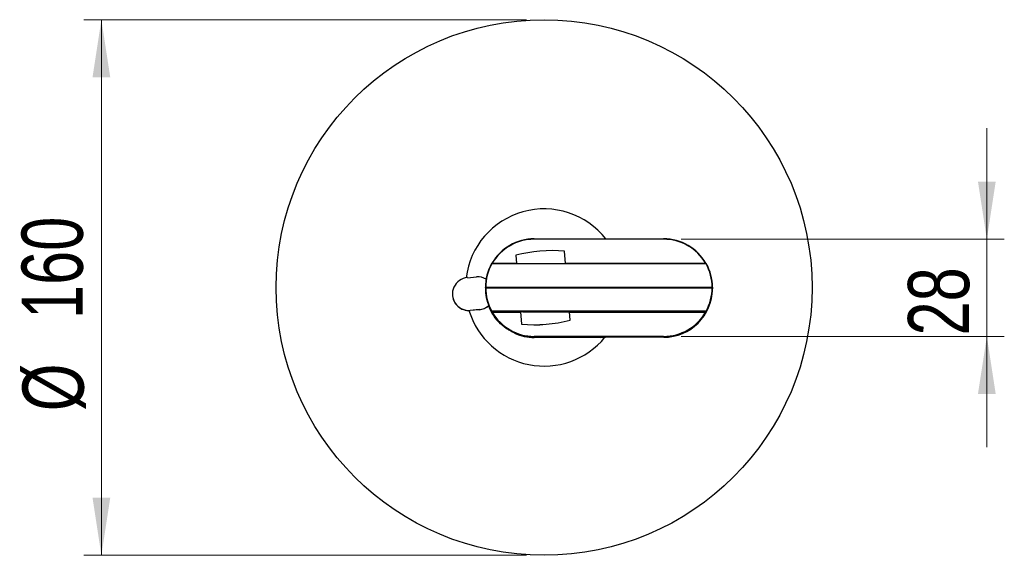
# Model space of a CAD drawing. Header units: millimetres. Extents: x 71.7 to 167.8, y 144.8 to 229.2.
# Tile 7 of 8: x 71.7 to 128, y 198.6 to 229.2. Entities that reach past the tile are written whole.
import ezdxf

# ---------------------------------------------------------------- set-up
doc = ezdxf.new("R2010")
doc.units = ezdxf.units.MM
doc.styles.add('SLDTEXTSTYLE0', font='TXT', dxfattribs={"width": 0.75})
doc.dimstyles.new('SLDDIMSTYLE0', dxfattribs={"dimtxt": 3.5, "dimasz": 3.302, "dimexe": 0, "dimexo": 0.0625, "dimgap": 0.875, "dimtad": 1, "dimdec": 0, "dimlfac": 5, "dimrnd": 1e-09, "dimzin": 12, "dimdsep": 46, "dimtxsty": 'SLDTEXTSTYLE0', "dimsah": 1, "dimcen": 0.09, "dimadec": 0, "dimazin": 3, "dimtfac": 1, "dimtdec": 0, "dimtofl": 0, "dimtmove": 0, "dimatfit": 3, "dimfxl": 0, "dimfrac": 2, "dimtolj": 1, "dimtzin": 12, "dimarcsym": 0})
doc.dimstyles.new('SLDDIMSTYLE1', dxfattribs={"dimtxt": 3.5, "dimasz": 3.302, "dimexe": 0, "dimexo": 0.0625, "dimgap": 0.875, "dimtad": 1, "dimdec": 0, "dimlfac": 5, "dimrnd": 1e-09, "dimzin": 12, "dimdsep": 46, "dimtxsty": 'SLDTEXTSTYLE0', "dimsah": 1, "dimcen": 0.09, "dimadec": 0, "dimazin": 3, "dimtfac": 1, "dimtdec": 0, "dimtmove": 0, "dimatfit": 0, "dimfxl": 0, "dimfrac": 2, "dimtolj": 1, "dimtzin": 12, "dimarcsym": 0})

# ---------------------------------------------------------------- blocks, each defined once
blk = doc.blocks.new('_D_1')
at = {"color": 7, "linetype": 'Continuous', "lineweight": 0}
for p, q in [((100.699, 229.221), (75.365, 229.221)), ((76.365, 229.221), (76.365, 198.553)), ((100.699, 198.553), (75.365, 198.553))]:
    blk.add_line(p, q, dxfattribs=at)
at = {"color": 7, "linetype": 'Continuous', "lineweight": 18}
for points in [[(76.365, 229.221), (75.857, 225.919), (76.873, 225.919)], [(76.365, 198.553), (76.873, 201.855), (75.857, 201.855)]]:
    blk.add_solid(points, dxfattribs=at)
at = {"color": 7, "linetype": 'Continuous', "lineweight": 18, "char_height": 3.5, "attachment_point": 1, "rotation": 90, "style": 'SLDTEXTSTYLE0'}
for s, insert in [('160', (71.8, 212.082)), ('%%c', (71.853, 206.804))]:
    blk.add_mtext(s, dxfattribs=dict(at, insert=insert))
blk = doc.blocks.new('_D_2')
at = {"color": 7, "linetype": 'Continuous', "lineweight": 0}
for p, q in [((127.033, 216.651), (127.033, 223.001)), ((109.54, 216.651), (128.033, 216.651)), ((127.033, 211.091), (127.033, 216.651)), ((109.54, 211.091), (128.033, 211.091)), ((127.033, 211.091), (127.033, 204.741))]:
    blk.add_line(p, q, dxfattribs=at)
at = {"color": 7, "linetype": 'Continuous', "lineweight": 18}
for points in [[(127.033, 216.651), (127.541, 219.953), (126.525, 219.953)], [(127.033, 211.091), (126.525, 207.789), (127.541, 207.789)]]:
    blk.add_solid(points, dxfattribs=at)
at = {"color": 7, "linetype": 'Continuous', "lineweight": 18, "insert": (122.521, 211.139), "char_height": 3.5, "attachment_point": 1, "rotation": 90, "style": 'SLDTEXTSTYLE0'}
blk.add_mtext('28', dxfattribs=at)

msp = doc.modelspace()

# ---------------------------------------------------------------- linework, layer by layer
at = {"color": 7, "linetype": 'Continuous', "lineweight": 25}
for p, q in [((101.132, 216.671), (101.132, 216.651)), ((101.132, 216.671), (108.54, 216.671)), ((108.54, 216.651), (101.132, 216.651)), ((108.54, 216.671), (108.54, 216.651)), ((102.925, 215.267), (102.867, 215.966)), ((98.716, 215.281), (98.708, 215.268)), ((98.71, 215.267), (110.963, 215.267)), ((98.71, 215.267), (98.71, 215.247)), ((110.963, 215.247), (98.71, 215.247)), ((98.733, 215.271), (98.727, 215.267)), ((98.733, 215.271), (100.115, 215.271)), ((100.077, 215.733), (100.116, 215.267)), ((100.077, 215.733), (100.077, 215.73)), ((100.077, 215.73), (100.115, 215.267)), ((102.925, 215.271), (110.94, 215.271)), ((110.94, 215.271), (110.945, 215.267)), ((110.965, 215.268), (110.957, 215.281)), ((110.963, 215.267), (110.963, 215.247)), ((97.313, 214.45), (97.831, 214.494)), ((98.336, 213.887), (98.336, 213.869)), ((111.316, 213.887), (98.336, 213.887)), ((98.356, 213.907), (111.316, 213.907)), ((98.356, 213.867), (111.316, 213.867)), ((111.316, 213.907), (111.316, 213.887)), ((111.316, 213.867), (111.316, 213.887)), ((111.336, 213.907), (111.336, 213.867)), ((111.336, 213.867), (111.336, 213.817)), ((96.451, 213.514), (96.451, 213.508)), ((97.987, 212.62), (97.469, 212.577)), ((97.987, 212.614), (97.469, 212.571)), ((97.469, 212.571), (97.469, 212.577)), ((97.987, 212.614), (97.987, 212.62)), ((98.693, 212.517), (98.693, 212.502)), ((98.71, 212.507), (98.71, 212.527)), ((110.963, 212.527), (98.71, 212.527)), ((98.71, 212.507), (110.963, 212.507)), ((98.71, 212.492), (98.71, 212.507)), ((98.733, 212.471), (100.348, 212.471)), ((103.318, 212.497), (99.178, 212.497)), ((99.178, 212.497), (99.178, 212.493)), ((99.178, 212.493), (100.347, 212.493)), ((100.346, 212.497), (100.406, 211.787)), ((100.346, 212.497), (100.406, 211.784)), ((103.318, 212.502), (100.478, 212.502)), ((100.478, 212.502), (100.478, 212.499)), ((100.478, 212.499), (103.318, 212.499)), ((103.196, 212.02), (103.156, 212.497)), ((103.156, 212.493), (103.318, 212.493)), ((103.158, 212.471), (110.94, 212.471)), ((103.318, 212.499), (103.318, 212.502)), ((103.318, 212.493), (103.318, 212.497)), ((110.494, 212.496), (106.314, 212.496)), ((106.314, 212.496), (106.314, 212.492)), ((106.314, 212.492), (110.494, 212.492)), ((110.494, 212.492), (110.494, 212.496)), ((110.963, 212.507), (110.963, 212.527)), ((110.963, 212.507), (110.963, 212.492)), ((110.98, 212.502), (110.98, 212.517)), ((103.196, 212.02), (103.196, 212.017)), ((100.406, 211.787), (100.406, 211.784)), ((101.132, 211.071), (101.132, 211.091)), ((108.54, 211.091), (101.132, 211.091)), ((101.132, 211.071), (101.132, 211.069)), ((101.132, 211.071), (108.54, 211.071)), ((102.156, 211.069), (101.132, 211.069)), ((101.132, 211.069), (101.132, 211.062)), ((101.132, 211.062), (101.132, 211.03)), ((101.132, 211.062), (102.156, 211.062)), ((104.921, 211.03), (101.132, 211.03)), ((102.156, 211.062), (102.156, 211.069)), ((105.213, 211.037), (104.921, 211.03)), ((104.921, 211.03), (104.922, 211.03)), ((104.922, 211.03), (105.213, 211.037)), ((105.213, 211.037), (105.213, 211.037)), ((108.54, 211.037), (105.251, 211.037)), ((108.54, 211.071), (108.54, 211.091)), ((108.54, 211.071), (108.54, 211.037))]:
    msp.add_line(p, q, dxfattribs=at)
at = {"color": 7, "linetype": 'Continuous', "lineweight": 25, "flags": 128}
msp.add_lwpolyline([(102.918, 211.044), (102.939, 211.043), (103.002, 211.042), (103.102, 211.041), (103.23, 211.041), (103.375, 211.04), (103.527, 211.04), (103.673, 211.041), (103.801, 211.041), (103.9, 211.042), (103.963, 211.043), (103.985, 211.044), (103.963, 211.045), (103.9, 211.046), (103.801, 211.047), (103.673, 211.048), (103.527, 211.048), (103.375, 211.048), (103.23, 211.048), (103.102, 211.047), (103.002, 211.046), (102.939, 211.045), (102.918, 211.044)], dxfattribs=at)
at = {"color": 7, "linetype": 'Continuous', "lineweight": 25}
msp.add_circle((101.699, 213.887), 15.334, dxfattribs=at)
for centre, radius, start, end in [((101.699, 213.887), 4.5, 38.2156, 172.9406), ((101.132, 213.875), 2.796, 89.9997, 149.8099), ((101.132, 213.875), 2.776, 89.9997, 149.8099), ((108.54, 213.875), 2.796, 30.1901, 90.0003), ((108.54, 213.875), 2.776, 30.1901, 90.0003), ((102.145, 207.769), 8.229, 84.9691, 104.5609), ((101.132, 213.891), 2.796, 150.7609, 180.0851), ((101.132, 213.891), 2.776, 150.7609, 179.6729), ((98.71, 215.247), 0.02, 90, 150.761), ((98.333, 214.584), 0.762, 60.3857, 61.8832), ((98.342, 214.609), 0.769, 59.4384, 60.9223), ((111.331, 214.609), 0.769, 119.0777, 120.5616), ((110.963, 215.247), 0.02, 29.2394, 90.0003), ((111.339, 214.584), 0.762, 118.1168, 119.6143), ((108.541, 213.891), 2.776, 0.3271, 29.2391), ((108.541, 213.891), 2.796, 0.3271, 29.2391), ((97.391, 213.514), 0.94, 94.764, 274.7665), ((97.909, 213.557), 0.94, 59.4191, 94.765), ((101.132, 213.883), 2.796, 179.9149, 209.2391), ((101.132, 213.864), 2.796, 179.9156, 270.0008), ((101.132, 213.883), 2.776, 180.3271, 209.2391), ((108.541, 213.833), 2.796, 269.9992, 359.6721), ((108.541, 213.883), 2.776, 330.7609, 359.6729), ((108.541, 213.883), 2.796, 330.7609, 359.6729), ((111.316, 213.907), 0.02, 269.9992, 0.3263), ((111.325, 213.233), 0.674, 89.0523, 90.7519), ((111.316, 213.867), 0.02, 359.6737, 90.0008), ((111.317, 213.192), 0.674, 88.3984, 90.0977), ((97.391, 213.508), 0.94, 180.0009, 274.7658), ((101.699, 213.887), 4.5, 197.0502, 320.6848), ((97.909, 213.557), 0.94, 274.7649, 311.1129), ((97.909, 213.551), 0.94, 274.7649, 311.6401), ((101.132, 213.825), 2.796, 200.7574, 226.0873), ((101.132, 213.857), 2.796, 201.2852, 270.0004), ((99.088, 211.841), 0.783, 118.8728, 120.3415), ((98.71, 212.527), 0.02, 209.2394, 270.0003), ((98.71, 212.512), 0.02, 209.2394, 270.0003), ((99.126, 211.785), 0.791, 119.827, 121.2815), ((101.132, 213.867), 2.796, 210.1901, 270.0003), ((101.132, 213.867), 2.776, 210.1901, 270.0003), ((108.54, 213.867), 2.776, 269.9997, 329.8099), ((108.54, 213.867), 2.796, 269.9997, 329.8099), ((110.546, 211.785), 0.791, 58.7185, 60.173), ((110.585, 211.841), 0.783, 59.6585, 61.1272), ((110.963, 212.527), 0.02, 269.9997, 330.7606), ((110.963, 212.512), 0.02, 269.9997, 330.7606), ((101.127, 219.984), 8.229, 264.9691, 284.5609), ((101.127, 219.981), 8.229, 264.9691, 284.5609), ((101.132, 213.826), 2.796, 246.4323, 270), ((104.921, 211.05), 0.02, 270, 271.4406), ((105.245, 208.717), 2.32, 89.8439, 90.7915)]:
    msp.add_arc(centre, radius, start, end, dxfattribs=at)
for centre, major_axis, start_param, end_param in [((99.178, 212.513), (0.0142, 0.0142), 3.930699, 4.562273), ((100.478, 212.519), (0.0142, 0.0142), 3.930699, 4.502643), ((103.318, 212.513), (-0.0142, 0.0142), 1.720912, 2.352486), ((103.318, 212.519), (-0.0142, 0.0142), 1.780543, 2.352486), ((106.314, 212.512), (0.0142, 0.0142), 3.930699, 4.562273), ((110.494, 212.512), (-0.0142, 0.0142), 1.720912, 2.352486), ((102.156, 211.082), (-0.0142, 0.0142), 1.491557, 2.352486)]:
    msp.add_ellipse(centre, major_axis=major_axis, ratio=0.992611, start_param=start_param, end_param=end_param, dxfattribs=at)
for points, knots in [([(98.356, 213.907), (98.356, 213.907), (98.354, 213.904), (98.349, 213.9), (98.343, 213.894), (98.339, 213.889), (98.337, 213.887), (98.336, 213.887), (98.336, 213.887)], [0, 0, 0, 0, 0.010504, 0.252366, 0.524774, 0.720913, 0.86013, 1, 1, 1, 1]), ([(98.356, 213.867), (98.356, 213.867), (98.354, 213.869), (98.349, 213.874), (98.343, 213.88), (98.339, 213.884), (98.337, 213.886), (98.336, 213.887), (98.336, 213.887)], [0, 0, 0, 0, 0.010504, 0.252366, 0.524774, 0.720913, 0.86013, 1, 1, 1, 1]), ([(98.716, 212.461), (98.713, 212.466), (98.708, 212.475), (98.701, 212.486), (98.696, 212.495), (98.693, 212.501), (98.693, 212.501), (98.693, 212.502)], [0, 0, 0, 0, 0.2389343, 0.4513426, 0.6403773, 0.8201532, 1, 1, 1, 1]), ([(98.733, 212.471), (98.73, 212.474), (98.725, 212.478), (98.719, 212.484), (98.714, 212.488), (98.712, 212.49), (98.71, 212.491), (98.71, 212.491), (98.71, 212.492)], [0, 0, 0, 0, 0.265302, 0.491865, 0.680267, 0.845171, 0.871071, 1, 1, 1, 1]), ([(110.94, 212.471), (110.943, 212.474), (110.949, 212.48), (110.956, 212.486), (110.96, 212.489), (110.962, 212.491), (110.962, 212.491), (110.963, 212.492), (110.963, 212.492), (110.963, 212.492)], [0, 0, 0, 0, 0.3356233, 0.6056359, 0.7640189, 0.8215052, 0.9419116, 0.9910477, 1, 1, 1, 1]), ([(110.979, 212.5), (110.979, 212.5), (110.978, 212.499), (110.974, 212.491), (110.967, 212.478), (110.961, 212.467), (110.957, 212.461)], [0, 0, 0, 0, 0.055704, 0.328463, 0.638366, 1, 1, 1, 1]), ([(110.98, 212.502), (110.98, 212.502), (110.98, 212.502), (110.98, 212.501), (110.979, 212.5)], [0, 0, 0, 0, 0.066159, 1, 1, 1, 1]), ([(100.171, 211.215), (100.166, 211.217), (100.156, 211.221), (100.076, 211.253), (99.959, 211.304), (99.809, 211.379), (99.637, 211.478), (99.455, 211.603), (99.298, 211.73), (99.194, 211.827), (99.139, 211.881), (99.136, 211.883), (99.135, 211.884)], [0, 0, 0, 0, 0.092418, 0.184788, 0.278569, 0.377364, 0.485678, 0.608539, 0.747425, 0.854814, 0.935727, 1, 1, 1, 1])]:
    msp.add_open_spline(points, degree=3, knots=knots, dxfattribs=at)

# ---------------------------------------------------------------- dimensions: what is measured, and where the dimension line sits
at = {"color": 7, "linetype": 'Continuous', "lineweight": 18}
dim = msp.add_linear_dim(base=(76.365, 198.553), p1=(101.699, 229.221), p2=(101.699, 198.553), angle=90, text='%%c<>', dimstyle='SLDDIMSTYLE0', dxfattribs=at)
dim.commit()
dim.dimension.update_dxf_attribs({"geometry": '_D_1', "text_midpoint": (76.365, 213.322), "dimtype": 160})
dim = msp.add_linear_dim(base=(127.033, 216.651), p1=(108.54, 211.091), p2=(108.54, 216.651), angle=90, dimstyle='SLDDIMSTYLE1', dxfattribs=at)
dim.commit()
dim.dimension.update_dxf_attribs({"geometry": '_D_2', "text_midpoint": (127.033, 213.725), "dimtype": 160})

doc.saveas('drawing.dxf')
